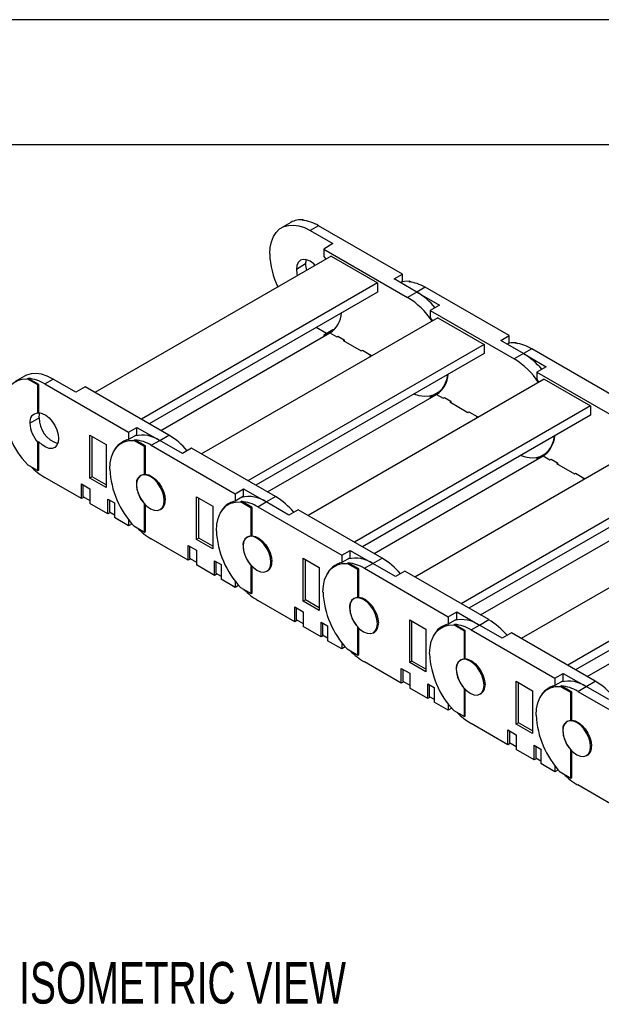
# Model space of a CAD drawing. Header units: inches. Extents: x 0 to 66, y 0 to 51.
# Tile 8 of 13: x 38.4 to 45.4, y 39.2 to 51. Entities that reach past the tile are written whole.
import ezdxf

# ---------------------------------------------------------------- set-up
doc = ezdxf.new("R2010")
doc.units = ezdxf.units.IN
doc.header["$LTSCALE"] = 6
doc.header["$MEASUREMENT"] = 0
doc.layers.add('DIMENSIONS', color=140, linetype='Continuous', lineweight=25)
doc.layers.add('TEXT', color=140, linetype='Continuous', lineweight=25)
doc.styles.add('SLDTEXTSTYLE0', font='TXT', dxfattribs={"width": 0.7})

msp = doc.modelspace()

# ---------------------------------------------------------------- linework, layer by layer
at = {"color": 7, "linetype": 'Continuous'}
msp.add_line((0.001, 51.001), (66.001, 51.001), dxfattribs=at)
for p, q in [((41.622, 48.565), (41.511, 48.5)), ((41.758, 48.59), (41.769, 48.596)), ((41.769, 48.596), (41.785, 48.587)), ((41.955, 48.524), (41.855, 48.466)), ((42.963, 47.942), (41.955, 48.524)), ((41.855, 48.466), (42.128, 48.309)), ((42.128, 48.309), (42.017, 48.244)), ((42.017, 48.244), (42.017, 48.156)), ((42.017, 48.244), (43.024, 47.663)), ((42.106, 48.158), (39.269, 46.52)), ((41.799, 48.065), (41.688, 48)), ((42.017, 48.156), (42.042, 48.121)), ((42.106, 48.158), (42.662, 47.836)), ((42.863, 47.884), (42.963, 47.942)), ((42.963, 47.854), (42.963, 47.942)), ((42.662, 47.836), (39.826, 46.199)), ((42.662, 47.836), (42.662, 47.727)), ((43.136, 47.727), (42.863, 47.884)), ((42.963, 47.854), (42.94, 47.84)), ((43.039, 47.85), (43.05, 47.857)), ((43.05, 47.857), (43.066, 47.848)), ((42.662, 47.727), (39.92, 46.144)), ((43.136, 47.727), (43.024, 47.663)), ((43.236, 47.785), (43.136, 47.727)), ((43.136, 47.727), (43.409, 47.569)), ((44.244, 47.203), (43.236, 47.785)), ((43.409, 47.569), (43.297, 47.505)), ((43.297, 47.505), (43.297, 47.416)), ((43.297, 47.505), (44.305, 46.923)), ((43.386, 47.418), (40.55, 45.781)), ((43.297, 47.416), (43.322, 47.381)), ((43.386, 47.418), (43.943, 47.097)), ((40.06, 46.064), (42.092, 47.237)), ((42.051, 47.228), (41.925, 47.301)), ((42.128, 47.272), (42.017, 47.208)), ((42.092, 47.237), (42.173, 47.19)), ((42.143, 47.276), (42.128, 47.272)), ((42.017, 47.208), (42.017, 47.193)), ((42.173, 47.19), (42.187, 47.198)), ((42.187, 47.198), (42.264, 47.153)), ((42.187, 47.198), (42.187, 47.198)), ((42.264, 47.153), (42.251, 47.145)), ((42.251, 47.145), (42.468, 47.02)), ((42.264, 47.153), (42.264, 47.137)), ((44.144, 47.145), (44.244, 47.203)), ((44.416, 46.988), (44.144, 47.145)), ((44.244, 47.114), (44.22, 47.101)), ((44.244, 47.114), (44.244, 47.203)), ((44.319, 47.111), (44.33, 47.118)), ((44.33, 47.118), (44.347, 47.108)), ((43.943, 47.097), (41.106, 45.459)), ((43.943, 46.988), (41.201, 45.405)), ((42.468, 47.02), (42.482, 47.028)), ((42.482, 47.028), (42.582, 46.97)), ((42.482, 47.028), (42.482, 47.028)), ((43.943, 47.097), (43.943, 46.988)), ((44.416, 46.988), (44.305, 46.923)), ((44.517, 47.046), (44.416, 46.988)), ((44.416, 46.988), (44.689, 46.83)), ((45.524, 46.464), (44.517, 47.046)), ((42.582, 46.97), (42.568, 46.962)), ((42.568, 46.962), (42.582, 46.954)), ((42.582, 46.97), (42.582, 46.954)), ((44.689, 46.83), (44.578, 46.766)), ((44.578, 46.766), (44.578, 46.677)), ((44.578, 46.766), (45.586, 46.184)), ((38.421, 46.716), (38.309, 46.652)), ((38.456, 46.684), (38.468, 46.69)), ((38.584, 46.61), (38.456, 46.684)), ((38.595, 46.616), (38.468, 46.69)), ((38.665, 46.624), (38.765, 46.682)), ((39.038, 46.525), (38.765, 46.682)), ((44.667, 46.679), (41.83, 45.041)), ((44.578, 46.677), (44.603, 46.642)), ((44.667, 46.679), (45.224, 46.358)), ((38.595, 46.616), (38.584, 46.61)), ((38.584, 46.271), (38.584, 46.61)), ((38.595, 46.278), (38.595, 46.616)), ((38.665, 46.624), (39.673, 46.043)), ((39.149, 46.589), (39.038, 46.525)), ((40.157, 46.007), (39.149, 46.589)), ((43.369, 46.503), (43.421, 46.534)), ((41.34, 45.324), (43.372, 46.497)), ((43.321, 46.483), (43.297, 46.469)), ((43.297, 46.469), (43.297, 46.454)), ((43.372, 46.497), (43.453, 46.451)), ((43.453, 46.451), (43.467, 46.459)), ((43.467, 46.459), (43.545, 46.414)), ((43.467, 46.459), (43.467, 46.459)), ((43.545, 46.414), (43.531, 46.406)), ((43.531, 46.406), (43.748, 46.28)), ((43.545, 46.414), (43.545, 46.398)), ((38.584, 46.271), (38.595, 46.278)), ((45.224, 46.358), (42.387, 44.72)), ((43.748, 46.28), (43.762, 46.288)), ((43.762, 46.288), (43.862, 46.231)), ((43.762, 46.288), (43.762, 46.288)), ((45.224, 46.358), (45.224, 46.248)), ((38.486, 46.152), (38.598, 46.216)), ((45.224, 46.248), (42.482, 44.665)), ((43.862, 46.231), (43.848, 46.223)), ((43.848, 46.223), (43.862, 46.215)), ((43.862, 46.231), (43.862, 46.215)), ((39.673, 46.043), (39.773, 46.101)), ((39.673, 46.043), (39.673, 45.954)), ((39.773, 46.012), (39.773, 46.101)), ((39.773, 46.101), (40.046, 45.943)), ((38.595, 45.926), (38.584, 45.92)), ((38.584, 45.581), (38.584, 45.92)), ((38.595, 45.588), (38.595, 45.926)), ((39.208, 45.491), (39.208, 46.006)), ((39.208, 46.006), (39.403, 45.893)), ((39.236, 45.507), (39.236, 45.99)), ((39.653, 45.949), (39.59, 45.913)), ((39.773, 46.012), (39.673, 45.954)), ((39.737, 45.944), (39.748, 45.951)), ((39.865, 45.871), (39.737, 45.944)), ((39.876, 45.877), (39.748, 45.951)), ((39.945, 45.885), (40.046, 45.943)), ((40.046, 45.943), (40.157, 46.007)), ((40.319, 45.786), (40.046, 45.943)), ((45.947, 45.94), (43.111, 44.302)), ((39.403, 45.893), (39.403, 45.379)), ((39.876, 45.877), (39.865, 45.871)), ((39.865, 45.532), (39.865, 45.871)), ((39.876, 45.538), (39.876, 45.877)), ((39.945, 45.885), (40.953, 45.303)), ((40.43, 45.85), (40.319, 45.786)), ((41.438, 45.268), (40.43, 45.85)), ((42.621, 44.585), (44.653, 45.758)), ((44.602, 45.743), (44.578, 45.729)), ((44.578, 45.729), (44.578, 45.715)), ((44.65, 45.764), (44.702, 45.794)), ((44.653, 45.758), (44.734, 45.711)), ((44.734, 45.711), (44.748, 45.719)), ((44.748, 45.72), (44.826, 45.675)), ((44.748, 45.719), (44.748, 45.72)), ((38.456, 45.655), (38.584, 45.581)), ((38.584, 45.581), (38.595, 45.588)), ((46.504, 45.618), (43.668, 43.981)), ((44.826, 45.675), (44.812, 45.666)), ((44.812, 45.666), (45.029, 45.541)), ((44.826, 45.675), (44.826, 45.658)), ((39.108, 45.244), (38.665, 45.499)), ((39.236, 45.507), (39.208, 45.491)), ((39.403, 45.379), (39.208, 45.491)), ((39.403, 45.411), (39.236, 45.507)), ((39.823, 45.525), (39.816, 45.521)), ((39.865, 45.532), (39.876, 45.538)), ((46.504, 45.509), (43.762, 43.926)), ((45.029, 45.541), (45.043, 45.549)), ((45.043, 45.549), (45.143, 45.491)), ((45.043, 45.549), (45.043, 45.549)), ((45.143, 45.491), (45.129, 45.483)), ((45.129, 45.483), (45.143, 45.475)), ((45.143, 45.491), (45.143, 45.475)), ((39.108, 45.421), (39.208, 45.363)), ((39.108, 45.244), (39.108, 45.421)), ((39.124, 45.411), (39.124, 45.269)), ((39.208, 45.363), (39.208, 45.186)), ((39.767, 45.413), (39.767, 45.413)), ((40.953, 45.303), (41.053, 45.361)), ((41.053, 45.273), (41.053, 45.361)), ((41.053, 45.361), (41.326, 45.204)), ((39.138, 45.261), (39.108, 45.244)), ((39.124, 45.269), (39.208, 45.221)), ((39.425, 45.237), (39.503, 45.192)), ((39.425, 45.061), (39.425, 45.237)), ((39.442, 45.228), (39.442, 45.086)), ((40.113, 45.226), (40.101, 45.22)), ((40.488, 44.752), (40.488, 45.266)), ((40.488, 45.266), (40.683, 45.154)), ((40.516, 44.768), (40.516, 45.25)), ((40.934, 45.21), (40.87, 45.174)), ((40.953, 45.303), (40.953, 45.215)), ((41.053, 45.273), (40.953, 45.215)), ((41.018, 45.205), (41.029, 45.212)), ((41.156, 45.138), (41.029, 45.212)), ((41.326, 45.204), (41.438, 45.268)), ((39.425, 45.061), (39.208, 45.186)), ((39.503, 45.192), (39.503, 45.016)), ((39.865, 44.842), (39.865, 45.181)), ((39.865, 45.181), (39.865, 45.181)), ((39.876, 44.848), (39.876, 45.169)), ((40.052, 45.112), (40.07, 45.122)), ((40.683, 45.154), (40.683, 44.64)), ((41.145, 45.131), (41.018, 45.205)), ((41.156, 45.138), (41.145, 45.131)), ((41.145, 44.793), (41.145, 45.131)), ((41.156, 44.799), (41.156, 45.138)), ((41.226, 45.146), (41.326, 45.204)), ((41.226, 45.146), (42.234, 44.564)), ((41.599, 45.046), (41.326, 45.204)), ((41.71, 45.111), (41.599, 45.046)), ((42.718, 44.529), (41.71, 45.111)), ((47.228, 45.201), (44.391, 43.563)), ((39.456, 45.078), (39.425, 45.061)), ((39.442, 45.086), (39.503, 45.051)), ((39.673, 44.918), (39.503, 45.016)), ((39.673, 44.993), (39.673, 44.918)), ((43.902, 43.846), (45.934, 45.019)), ((39.714, 44.941), (39.673, 44.918)), ((39.737, 44.916), (39.865, 44.842)), ((47.785, 44.879), (44.948, 43.242)), ((39.865, 44.842), (39.876, 44.848)), ((40.388, 44.505), (39.945, 44.76)), ((40.516, 44.768), (40.488, 44.752)), ((40.683, 44.64), (40.488, 44.752)), ((40.683, 44.672), (40.516, 44.768)), ((41.104, 44.785), (41.097, 44.782)), ((41.145, 44.793), (41.156, 44.799)), ((47.785, 44.77), (45.043, 43.187)), ((40.388, 44.681), (40.488, 44.623)), ((40.388, 44.505), (40.388, 44.681)), ((40.405, 44.672), (40.405, 44.53)), ((40.488, 44.623), (40.488, 44.447)), ((41.048, 44.674), (41.048, 44.674)), ((42.234, 44.564), (42.334, 44.622)), ((42.334, 44.533), (42.334, 44.622)), ((42.334, 44.622), (42.607, 44.465)), ((40.419, 44.522), (40.388, 44.505)), ((40.405, 44.53), (40.488, 44.482)), ((40.705, 44.498), (40.783, 44.453)), ((40.705, 44.321), (40.705, 44.498)), ((41.769, 44.013), (41.769, 44.527)), ((41.769, 44.527), (41.964, 44.415)), ((41.797, 44.029), (41.797, 44.511)), ((42.234, 44.564), (42.234, 44.475)), ((42.334, 44.533), (42.234, 44.475)), ((42.607, 44.465), (42.718, 44.529)), ((40.705, 44.321), (40.488, 44.447)), ((40.722, 44.488), (40.722, 44.347)), ((40.783, 44.453), (40.783, 44.276)), ((41.146, 44.442), (41.145, 44.441)), ((41.145, 44.103), (41.145, 44.441)), ((41.156, 44.109), (41.156, 44.43)), ((41.333, 44.372), (41.351, 44.383)), ((41.393, 44.487), (41.382, 44.481)), ((41.964, 44.415), (41.964, 43.9)), ((42.214, 44.471), (42.151, 44.434)), ((42.298, 44.466), (42.309, 44.472)), ((42.426, 44.392), (42.298, 44.466)), ((42.437, 44.399), (42.309, 44.472)), ((42.437, 44.399), (42.426, 44.392)), ((42.426, 44.054), (42.426, 44.392)), ((42.437, 44.06), (42.437, 44.399)), ((42.507, 44.407), (42.607, 44.465)), ((42.507, 44.407), (43.514, 43.825)), ((42.88, 44.307), (42.607, 44.465)), ((40.736, 44.339), (40.705, 44.321)), ((40.722, 44.347), (40.783, 44.312)), ((40.953, 44.178), (40.783, 44.276)), ((42.991, 44.371), (42.88, 44.307)), ((43.999, 43.79), (42.991, 44.371)), ((45.182, 43.106), (47.214, 44.28)), ((40.953, 44.253), (40.953, 44.178)), ((40.995, 44.202), (40.953, 44.178)), ((41.018, 44.176), (41.145, 44.103)), ((41.145, 44.103), (41.156, 44.109)), ((41.797, 44.029), (41.769, 44.013)), ((41.964, 43.932), (41.797, 44.029)), ((42.384, 44.046), (42.377, 44.042)), ((42.426, 44.054), (42.437, 44.06)), ((41.669, 43.765), (41.226, 44.021)), ((41.669, 43.942), (41.769, 43.884)), ((41.669, 43.765), (41.669, 43.942)), ((41.685, 43.932), (41.685, 43.791)), ((41.964, 43.9), (41.769, 44.013)), ((42.328, 43.934), (42.329, 43.934)), ((41.685, 43.791), (41.769, 43.743)), ((41.769, 43.884), (41.769, 43.707)), ((43.05, 43.274), (43.05, 43.788)), ((43.05, 43.788), (43.244, 43.675)), ((43.514, 43.825), (43.615, 43.883)), ((43.514, 43.825), (43.514, 43.736)), ((43.615, 43.794), (43.514, 43.736)), ((43.615, 43.794), (43.615, 43.883)), ((43.615, 43.883), (43.887, 43.725)), ((43.887, 43.725), (43.999, 43.79)), ((41.699, 43.783), (41.669, 43.765)), ((41.986, 43.582), (41.769, 43.707)), ((41.986, 43.759), (42.064, 43.714)), ((41.986, 43.582), (41.986, 43.759)), ((42.003, 43.749), (42.003, 43.608)), ((42.064, 43.714), (42.064, 43.537)), ((42.426, 43.363), (42.426, 43.702)), ((42.426, 43.702), (42.426, 43.702)), ((42.437, 43.37), (42.437, 43.691)), ((42.674, 43.748), (42.663, 43.741)), ((43.077, 43.29), (43.077, 43.772)), ((43.244, 43.675), (43.244, 43.161)), ((43.495, 43.732), (43.432, 43.695)), ((43.579, 43.727), (43.59, 43.733)), ((43.707, 43.653), (43.579, 43.727)), ((43.718, 43.659), (43.59, 43.733)), ((43.787, 43.667), (43.887, 43.725)), ((44.16, 43.568), (43.887, 43.725)), ((42.017, 43.6), (41.986, 43.582)), ((42.003, 43.608), (42.064, 43.572)), ((42.614, 43.633), (42.632, 43.643)), ((43.718, 43.659), (43.707, 43.653)), ((43.707, 43.314), (43.707, 43.653)), ((43.718, 43.321), (43.718, 43.659)), ((43.787, 43.667), (44.795, 43.086)), ((44.272, 43.632), (44.16, 43.568)), ((45.279, 43.05), (44.272, 43.632)), ((42.234, 43.439), (42.064, 43.537)), ((42.234, 43.514), (42.234, 43.439)), ((42.275, 43.463), (42.234, 43.439)), ((42.298, 43.437), (42.426, 43.363)), ((42.426, 43.363), (42.437, 43.37)), ((43.707, 43.314), (43.718, 43.321)), ((42.949, 43.026), (42.507, 43.282)), ((42.949, 43.203), (43.05, 43.145)), ((42.949, 43.026), (42.949, 43.203)), ((43.077, 43.29), (43.05, 43.274)), ((43.244, 43.161), (43.05, 43.274)), ((43.244, 43.193), (43.077, 43.29)), ((43.609, 43.195), (43.609, 43.195)), ((43.665, 43.307), (43.658, 43.303)), ((42.966, 43.193), (42.966, 43.052)), ((43.05, 43.145), (43.05, 42.968)), ((44.795, 43.086), (44.895, 43.143)), ((44.795, 43.086), (44.795, 42.997)), ((44.895, 43.055), (44.895, 43.143)), ((44.895, 43.143), (45.168, 42.986)), ((42.98, 43.044), (42.949, 43.026)), ((42.966, 43.052), (43.05, 43.004)), ((43.267, 42.843), (43.05, 42.968)), ((43.267, 43.02), (43.345, 42.975)), ((43.267, 42.843), (43.267, 43.02)), ((43.283, 43.01), (43.283, 42.868)), ((43.345, 42.975), (43.345, 42.798)), ((43.707, 42.624), (43.707, 42.963)), ((43.707, 42.963), (43.707, 42.963)), ((43.955, 43.009), (43.943, 43.002)), ((44.33, 42.534), (44.33, 43.049)), ((44.33, 43.049), (44.525, 42.936)), ((44.358, 42.55), (44.358, 43.033)), ((44.776, 42.992), (44.712, 42.956)), ((44.895, 43.055), (44.795, 42.997)), ((44.859, 42.987), (44.871, 42.994)), ((44.987, 42.914), (44.859, 42.987)), ((44.998, 42.92), (44.871, 42.994)), ((45.068, 42.928), (45.168, 42.986)), ((45.168, 42.986), (45.279, 43.05)), ((45.441, 42.828), (45.168, 42.986)), ((43.297, 42.86), (43.267, 42.843)), ((43.283, 42.868), (43.345, 42.833)), ((43.718, 42.631), (43.718, 42.951)), ((43.894, 42.894), (43.912, 42.904)), ((44.525, 42.936), (44.525, 42.422)), ((44.998, 42.92), (44.987, 42.914)), ((44.987, 42.575), (44.987, 42.914)), ((44.998, 42.581), (44.998, 42.92)), ((45.068, 42.928), (46.076, 42.346)), ((43.514, 42.7), (43.345, 42.798)), ((43.514, 42.775), (43.514, 42.7)), ((43.556, 42.724), (43.514, 42.7)), ((43.579, 42.698), (43.707, 42.624)), ((43.707, 42.624), (43.718, 42.631)), ((44.23, 42.287), (43.787, 42.542)), ((44.358, 42.55), (44.33, 42.534)), ((44.525, 42.422), (44.33, 42.534)), ((44.525, 42.454), (44.358, 42.55)), ((44.945, 42.568), (44.939, 42.564)), ((44.987, 42.575), (44.998, 42.581)), ((44.23, 42.464), (44.33, 42.406)), ((44.23, 42.287), (44.23, 42.464)), ((44.247, 42.454), (44.247, 42.312)), ((44.33, 42.406), (44.33, 42.229)), ((44.889, 42.456), (44.89, 42.456)), ((44.261, 42.304), (44.23, 42.287)), ((44.247, 42.312), (44.33, 42.264)), ((44.547, 42.28), (44.625, 42.235)), ((44.547, 42.104), (44.547, 42.28)), ((44.564, 42.271), (44.564, 42.129)), ((45.235, 42.269), (45.224, 42.263)), ((44.547, 42.104), (44.33, 42.229)), ((44.625, 42.235), (44.625, 42.059)), ((44.987, 41.885), (44.987, 42.224)), ((44.987, 42.224), (44.987, 42.224)), ((44.998, 41.891), (44.998, 42.212)), ((45.175, 42.155), (45.193, 42.165)), ((44.578, 42.121), (44.547, 42.104)), ((44.564, 42.129), (44.625, 42.094)), ((44.795, 41.96), (44.625, 42.059)), ((44.795, 42.036), (44.795, 41.96)), ((44.837, 41.984), (44.795, 41.96)), ((44.859, 41.959), (44.987, 41.885)), ((44.987, 41.885), (44.998, 41.891)), ((45.51, 41.547), (45.068, 41.803))]:
    msp.add_line(p, q)
at = {"flags": 128}
for points in [[(41.368, 48.185), (41.373, 48.262), (41.388, 48.332), (41.412, 48.393), (41.445, 48.444), (41.487, 48.485), (41.536, 48.513), (41.592, 48.529), (41.653, 48.532), (41.718, 48.523), (41.786, 48.501), (41.855, 48.466)], [(41.916, 48.048), (41.899, 48.065), (41.855, 48.097), (41.812, 48.115), (41.772, 48.119), (41.737, 48.109), (41.71, 48.084), (41.694, 48.047), (41.688, 48)], [(41.688, 48), (41.694, 47.947), (41.699, 47.923)], [(43.05, 47.857), (42.988, 47.855), (42.95, 47.846)], [(42.074, 47.227), (42.065, 47.222), (42.017, 47.208)], [(44.33, 47.118), (44.268, 47.115), (44.231, 47.107)], [(38.765, 46.682), (38.696, 46.717), (38.628, 46.739), (38.563, 46.748), (38.502, 46.745), (38.446, 46.729), (38.421, 46.716)], [(38.167, 46.337), (38.172, 46.415), (38.187, 46.485), (38.211, 46.547), (38.245, 46.598), (38.288, 46.638), (38.338, 46.666), (38.394, 46.681), (38.456, 46.684)], [(43.506, 46.735), (43.492, 46.672), (43.468, 46.611), (43.434, 46.559), (43.393, 46.519), (43.344, 46.491), (43.288, 46.475), (43.227, 46.472), (43.162, 46.481), (43.1, 46.501)], [(43.355, 46.487), (43.346, 46.483), (43.297, 46.469)], [(38.595, 46.278), (38.635, 46.269), (38.677, 46.248), (38.718, 46.215), (38.755, 46.172), (38.787, 46.123), (38.812, 46.07), (38.827, 46.016), (38.832, 45.965)], [(38.598, 46.216), (38.604, 46.263), (38.608, 46.276)], [(38.832, 45.965), (38.827, 45.921), (38.812, 45.885), (38.787, 45.86), (38.755, 45.847), (38.718, 45.848), (38.677, 45.862), (38.635, 45.889), (38.595, 45.926)], [(39.447, 45.597), (39.452, 45.675), (39.467, 45.746), (39.492, 45.807), (39.526, 45.859), (39.568, 45.899), (39.618, 45.927), (39.675, 45.942), (39.737, 45.944)], [(44.786, 45.996), (44.773, 45.932), (44.748, 45.871), (44.715, 45.82), (44.673, 45.78), (44.624, 45.751), (44.568, 45.735), (44.507, 45.732), (44.442, 45.742), (44.38, 45.762)], [(44.636, 45.748), (44.626, 45.744), (44.578, 45.729)], [(40.101, 45.22), (40.096, 45.273), (40.079, 45.329), (40.052, 45.384), (40.018, 45.435), (39.978, 45.478), (39.934, 45.509), (39.891, 45.527), (39.851, 45.531), (39.816, 45.521), (39.79, 45.496), (39.773, 45.459), (39.767, 45.413)], [(39.876, 45.538), (39.916, 45.53), (39.957, 45.508), (39.998, 45.475), (40.036, 45.433), (40.068, 45.384), (40.092, 45.33), (40.108, 45.277), (40.113, 45.226)], [(39.767, 45.413), (39.773, 45.359), (39.79, 45.303), (39.816, 45.248), (39.851, 45.197), (39.891, 45.155), (39.934, 45.123), (39.978, 45.105), (40.018, 45.101), (40.052, 45.112), (40.079, 45.136), (40.096, 45.173), (40.101, 45.22)], [(40.728, 44.858), (40.733, 44.936), (40.748, 45.007), (40.773, 45.068), (40.807, 45.119), (40.849, 45.16), (40.899, 45.188), (40.956, 45.203), (41.018, 45.205)], [(41.382, 44.481), (41.376, 44.534), (41.36, 44.59), (41.333, 44.645), (41.298, 44.696), (41.258, 44.738), (41.215, 44.77), (41.172, 44.788), (41.131, 44.792), (41.097, 44.782), (41.07, 44.757), (41.054, 44.72), (41.048, 44.673)], [(41.156, 44.799), (41.196, 44.791), (41.238, 44.769), (41.279, 44.736), (41.316, 44.694), (41.349, 44.644), (41.373, 44.591), (41.388, 44.538), (41.393, 44.487)], [(41.048, 44.673), (41.054, 44.62), (41.07, 44.564), (41.097, 44.509), (41.131, 44.458), (41.172, 44.416), (41.215, 44.384), (41.258, 44.366), (41.298, 44.362), (41.333, 44.372), (41.36, 44.397), (41.376, 44.434), (41.382, 44.481)], [(42.008, 44.119), (42.013, 44.197), (42.028, 44.267), (42.053, 44.329), (42.087, 44.38), (42.13, 44.42), (42.18, 44.448), (42.236, 44.464), (42.298, 44.466)], [(42.663, 43.741), (42.657, 43.794), (42.64, 43.851), (42.614, 43.906), (42.579, 43.956), (42.539, 43.999), (42.496, 44.031), (42.452, 44.049), (42.412, 44.053), (42.377, 44.042), (42.351, 44.018), (42.334, 43.981), (42.329, 43.934)], [(42.437, 44.06), (42.477, 44.051), (42.519, 44.03), (42.559, 43.997), (42.597, 43.954), (42.629, 43.905), (42.654, 43.852), (42.669, 43.798), (42.674, 43.748)], [(42.329, 43.934), (42.334, 43.881), (42.351, 43.825), (42.377, 43.769), (42.412, 43.719), (42.452, 43.676), (42.496, 43.645), (42.539, 43.626), (42.579, 43.622), (42.614, 43.633), (42.64, 43.658), (42.657, 43.695), (42.663, 43.741)], [(43.289, 43.38), (43.294, 43.458), (43.309, 43.528), (43.334, 43.59), (43.368, 43.641), (43.41, 43.681), (43.46, 43.709), (43.517, 43.724), (43.579, 43.727)], [(43.943, 43.002), (43.937, 43.055), (43.921, 43.111), (43.894, 43.167), (43.86, 43.217), (43.819, 43.26), (43.776, 43.291), (43.733, 43.31), (43.693, 43.314), (43.658, 43.303), (43.631, 43.278), (43.615, 43.241), (43.609, 43.195)], [(43.718, 43.321), (43.757, 43.312), (43.799, 43.291), (43.84, 43.258), (43.878, 43.215), (43.91, 43.166), (43.934, 43.113), (43.949, 43.059), (43.955, 43.008)], [(43.609, 43.195), (43.615, 43.142), (43.631, 43.085), (43.658, 43.03), (43.693, 42.98), (43.733, 42.937), (43.776, 42.906), (43.819, 42.887), (43.86, 42.883), (43.894, 42.894), (43.921, 42.918), (43.937, 42.955), (43.943, 43.002)], [(44.57, 42.64), (44.575, 42.718), (44.59, 42.789), (44.614, 42.85), (44.648, 42.902), (44.691, 42.942), (44.741, 42.97), (44.797, 42.985), (44.859, 42.987)], [(45.224, 42.263), (45.218, 42.316), (45.201, 42.372), (45.175, 42.427), (45.14, 42.478), (45.1, 42.52), (45.057, 42.552), (45.013, 42.57), (44.973, 42.574), (44.939, 42.564), (44.912, 42.539), (44.895, 42.502), (44.89, 42.456)], [(44.998, 42.581), (45.038, 42.573), (45.08, 42.551), (45.121, 42.518), (45.158, 42.476), (45.19, 42.427), (45.215, 42.373), (45.23, 42.32), (45.235, 42.269)], [(44.89, 42.456), (44.895, 42.402), (44.912, 42.346), (44.939, 42.291), (44.973, 42.24), (45.013, 42.198), (45.057, 42.166), (45.1, 42.148), (45.14, 42.144), (45.175, 42.155), (45.201, 42.179), (45.218, 42.216), (45.224, 42.263)]]:
    msp.add_lwpolyline(points, dxfattribs=at)
for centre, radius, start, end in [((41.747, 48.343), 0.254, 84.9224, 119.317), ((41.715, 48.13), 0.462, 58.5838, 84.5873), ((42.315, 48.21), 0.947, 181.5291, 206.4146), ((41.969, 48.067), 0.17, 163.1546, 180.989), ((42.087, 48.068), 0.288, 180.7254, 196.2792), ((42.995, 47.39), 0.462, 58.5838, 84.5873), ((42.677, 46.966), 0.889, 40.1591, 58.902), ((42.52, 46.845), 0.961, 33.755, 58.2966), ((41.92, 47.496), 0.312, 303.4786, 356.6728), ((44.276, 46.651), 0.462, 58.5838, 84.5873), ((43.957, 46.227), 0.889, 40.1591, 58.902), ((43.8, 46.106), 0.961, 33.755, 58.2966), ((38.424, 46.23), 0.462, 58.5838, 84.5873), ((43.201, 46.757), 0.312, 303.4786, 356.6728), ((39.237, 46.389), 1.072, 182.8188, 223.25), ((38.586, 46.17), 0.101, 91.1318, 190.2227), ((38.926, 46.217), 0.329, 180.0906, 251.4993), ((38.854, 46.17), 0.368, 182.8023, 222.859), ((39.723, 45.708), 0.251, 101.5189, 156.0313), ((39.705, 45.491), 0.462, 58.5838, 84.5873), ((39.836, 45.637), 0.371, 55.5461, 103.5145), ((39.698, 45.246), 0.889, 40.1591, 58.902), ((44.481, 46.018), 0.312, 303.4786, 356.6728), ((39.089, 46.215), 0.832, 224.3935, 239.3209), ((40.518, 45.65), 1.072, 182.8188, 223.25), ((39.867, 45.431), 0.101, 91.1318, 190.2227), ((40.134, 45.431), 0.368, 182.8023, 222.859), ((40.002, 45.211), 0.111, 299.2595, 7.5545), ((41.003, 44.969), 0.251, 101.5189, 156.0313), ((41.116, 44.898), 0.371, 55.5461, 103.5145), ((40.985, 44.751), 0.462, 58.5838, 84.5873), ((40.979, 44.507), 0.889, 40.1591, 58.902), ((40.37, 45.476), 0.832, 224.3935, 239.3209), ((41.798, 44.911), 1.072, 182.8188, 223.25), ((41.147, 44.691), 0.101, 91.1318, 190.2227), ((41.415, 44.691), 0.368, 182.8023, 222.859), ((42.397, 44.158), 0.371, 55.5461, 103.5145), ((42.259, 43.768), 0.889, 40.1591, 58.902), ((41.283, 44.472), 0.111, 299.2595, 7.5545), ((42.284, 44.229), 0.251, 101.5189, 156.0313), ((42.266, 44.012), 0.462, 58.5838, 84.5873), ((41.651, 44.736), 0.832, 224.3935, 239.3209), ((43.079, 44.172), 1.072, 182.8188, 223.25), ((42.428, 43.952), 0.101, 91.1318, 190.2227), ((42.695, 43.952), 0.368, 182.8023, 222.859), ((43.677, 43.419), 0.371, 55.5461, 103.5145), ((43.54, 43.028), 0.889, 40.1591, 58.902), ((42.563, 43.733), 0.111, 299.2595, 7.5545), ((43.565, 43.49), 0.251, 101.5189, 156.0313), ((43.546, 43.273), 0.462, 58.5838, 84.5873), ((42.931, 43.997), 0.832, 224.3935, 239.3209), ((44.359, 43.432), 1.072, 182.8188, 223.25), ((43.709, 43.213), 0.101, 91.1318, 190.2227), ((43.976, 43.213), 0.368, 182.8023, 222.859), ((43.844, 42.994), 0.111, 299.2595, 7.5545), ((44.845, 42.751), 0.251, 101.5189, 156.0313), ((44.958, 42.68), 0.371, 55.5461, 103.5145), ((44.827, 42.534), 0.462, 58.5838, 84.5873), ((44.82, 42.289), 0.889, 40.1591, 58.902), ((44.212, 43.258), 0.832, 224.3935, 239.3209), ((45.64, 42.693), 1.072, 182.8188, 223.25), ((44.989, 42.474), 0.101, 91.1318, 190.2227), ((45.257, 42.474), 0.368, 182.8023, 222.859), ((45.125, 42.254), 0.111, 299.2595, 7.5545), ((45.492, 42.519), 0.832, 224.3935, 239.3209)]:
    msp.add_arc(centre, radius, start, end)
at = {"layer": 'TEXT'}
msp.add_line((1.5, 49.5), (64.5, 49.5), dxfattribs=at)

# ---------------------------------------------------------------- texts
at = {"layer": 'DIMENSIONS', "insert": (38.358, 39.675), "char_height": 0.5, "attachment_point": 1, "style": 'SLDTEXTSTYLE0'}
msp.add_mtext('ISOMETRIC VIEW', dxfattribs=at)

doc.saveas('drawing.dxf')
